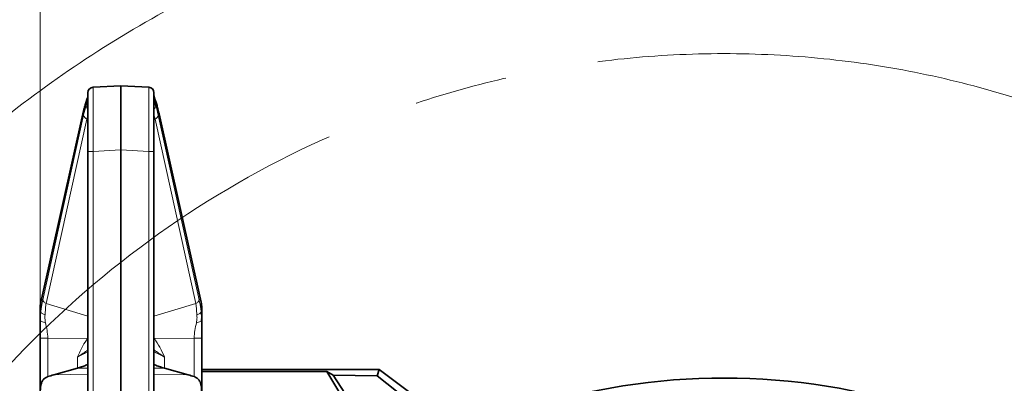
# Model space of a CAD drawing. Header units: millimetres. Extents: x 0 to 12429, y 0 to 8400.
# Tile 68 of 133: x 6683 to 7220, y 1973 to 2171. Entities that reach past the tile are written whole.
import ezdxf

# ---------------------------------------------------------------- set-up
doc = ezdxf.new("R2010")
doc.units = ezdxf.units.MM
doc.header["$LTSCALE"] = 20
doc.linetypes.add('CENTERX2', pattern=[20.32, 12.7, -2.54, 2.54, -2.54])
doc.styles.add('SLDTEXTSTYLE0', font='TXT', dxfattribs={"width": 0.605})
doc.dimstyles.new('SLDDIMSTYLE0', dxfattribs={"dimtxt": 70, "dimasz": 70, "dimexe": 0, "dimexo": 0.0625, "dimgap": 17.5, "dimtad": 0, "dimtih": 1, "dimtoh": 1, "dimdec": 1, "dimrnd": 1e-09, "dimzin": 12, "dimdsep": 46, "dimtxsty": 'SLDTEXTSTYLE0', "dimsah": 1, "dimcen": 0, "dimadec": 0, "dimazin": 3, "dimtfac": 1, "dimtofl": 0, "dimtmove": 0, "dimatfit": 3, "dimfxl": 1, "dimfrac": 2, "dimtolj": 1, "dimtzin": 12, "dimarcsym": 0})
doc.dimstyles.new('SLDDIMSTYLE3', dxfattribs={"dimtxt": 70, "dimasz": 70, "dimexe": 0, "dimexo": 0.0625, "dimgap": 17.5, "dimtad": 1, "dimdec": 1, "dimrnd": 1e-09, "dimzin": 12, "dimdsep": 46, "dimtxsty": 'SLDTEXTSTYLE0', "dimsah": 1, "dimcen": 0.09, "dimadec": 0, "dimazin": 3, "dimtfac": 1, "dimtofl": 0, "dimtmove": 0, "dimatfit": 3, "dimfxl": 1, "dimfrac": 2, "dimtolj": 1, "dimtzin": 12, "dimarcsym": 0})

# ---------------------------------------------------------------- blocks, each defined once
blk = doc.blocks.new('_D')
at = {"color": 7, "linetype": 'Continuous', "lineweight": 0}
for p, q in [((7527.73, 1886.63), (7754.45, 2017.53)), ((7754.45, 2017.53), (8773.5, 2017.53)), ((7067, 1620.63), (7527.73, 1886.63))]:
    blk.add_line(p, q, dxfattribs=at)
at = {"color": 7, "linetype": 'Continuous', "lineweight": 18}
blk.add_solid([(7527.73, 1886.63), (7593.35, 1912.97), (7583.35, 1930.29)], dxfattribs=at)
at = {"color": 7, "linetype": 'Continuous', "lineweight": 18, "char_height": 70, "attachment_point": 1, "style": 'SLDTEXTSTYLE0'}
for s, insert in [('R532', (7784.45, 2322.62)), ('Smallest circumscribed', (7784.45, 2215.19)), ('radius axis 1 front side.', (7784.45, 2107.76))]:
    blk.add_mtext(s, dxfattribs=dict(at, insert=insert))
blk = doc.blocks.new('_D_53')
at = {"color": 7, "linetype": 'Continuous', "lineweight": 0}
for p, q in [((6360.51, 2154.4), (5330.67, 2154.4)), ((6561.94, 2002.21), (6360.51, 2154.4)), ((7067, 1620.63), (6561.94, 2002.21))]:
    blk.add_line(p, q, dxfattribs=at)
at = {"color": 7, "linetype": 'Continuous', "lineweight": 18}
blk.add_solid([(6561.94, 2002.21), (6512.12, 2052.39), (6500.06, 2036.43)], dxfattribs=at)
at = {"color": 7, "linetype": 'Continuous', "lineweight": 18, "char_height": 70, "attachment_point": 1, "style": 'SLDTEXTSTYLE0'}
for s, insert in [('R633', (5330.67, 2459.5)), ('Smallest circumscribed', (5330.67, 2352.06)), ('radius axis 1 back side.', (5330.67, 2244.63))]:
    blk.add_mtext(s, dxfattribs=dict(at, insert=insert))
blk = doc.blocks.new('_D_59')
at = {"color": 7, "linetype": 'Continuous', "lineweight": 0}
for p, q in [((6694.5, 2001.72), (6694.5, 2405.13)), ((7439.5, 2001.72), (7439.5, 2405.13)), ((7439.5, 2375.13), (6694.5, 2375.13))]:
    blk.add_line(p, q, dxfattribs=at)
at = {"color": 7, "linetype": 'Continuous', "lineweight": 18}
for points in [[(6694.5, 2375.13), (6764.5, 2365.13), (6764.5, 2385.13)], [(7439.5, 2375.13), (7369.5, 2385.13), (7369.5, 2365.13)]]:
    blk.add_solid(points, dxfattribs=at)
at = {"color": 7, "linetype": 'Continuous', "lineweight": 18, "insert": (6986.79, 2465.36), "char_height": 70, "attachment_point": 1, "style": 'SLDTEXTSTYLE0'}
blk.add_mtext('745', dxfattribs=at)

msp = doc.modelspace()

# ---------------------------------------------------------------- linework, layer by layer
at = {"color": 7, "linetype": 'Continuous', "lineweight": 35}
for p, q in [((6720.501609, 2099.37944), (6720.501609, 2131.335585)), ((6723.344602, 2134.331473), (6738.501609, 2135.125819)), ((6738.501609, 2100.173785), (6738.501609, 2135.125819)), ((6738.501609, 2135.125819), (6753.658617, 2134.331473)), ((6756.501609, 2131.335585), (6756.501609, 2099.37944)), ((6717.696296, 2119.771002), (6694.833375, 2017.258804)), ((6782.169844, 2017.258804), (6759.306923, 2119.771002)), ((6720.501609, 1924.641736), (6720.501609, 2099.37944)), ((6738.501609, 2100.173785), (6738.501609, 1923.85492)), ((6756.501609, 2099.37944), (6756.501609, 1924.641736)), ((6694.501609, 2007.581913), (6694.501609, 2014.275222)), ((6782.501609, 2014.275222), (6782.501609, 2007.583571)), ((6694.501609, 2007.582138), (6694.540531, 2008.163363)), ((6694.595544, 2007.362082), (6694.501609, 2007.58004)), ((6694.506747, 2008.181249), (6694.548569, 2007.358531)), ((6782.501609, 2007.58351), (6782.411304, 2007.373836)), ((6782.454722, 2007.33207), (6782.496567, 2008.174931)), ((6782.463291, 2008.155698), (6782.501609, 2007.583675)), ((6694.501609, 1966.085214), (6694.501609, 1997.720119)), ((6782.501609, 1997.720119), (6782.501609, 1966.085214)), ((6714.822869, 1981.334416), (6701.873234, 1977.74467)), ((6775.129985, 1977.74467), (6762.18035, 1981.334416)), ((6782.501609, 1980.625819), (6879.266191, 1980.625819)), ((6878.125704, 1977.198809), (6879.266191, 1980.625819)), ((6879.266191, 1980.625819), (6925.001661, 1946.393586)), ((6782.501609, 1979.577663), (6850.627303, 1979.577663)), ((6884.219548, 1924.164073), (6850.627303, 1979.577663)), ((6854.203872, 1977.563384), (6850.627303, 1979.577663)), ((6889.714793, 1922.791593), (6854.203872, 1977.563384)), ((6854.203872, 1977.563384), (6878.125704, 1977.198809)), ((6878.125704, 1977.198809), (6924.340154, 1940.598442))]:
    msp.add_line(p, q, dxfattribs=at)
at = {"color": 8, "linetype": 'Continuous', "lineweight": 18}
for p, q in [((6719.584572, 2124.148073), (6719.584572, 2125.891241)), ((6757.418647, 2125.891241), (6757.418647, 2124.148073)), ((6717.67021, 2119.117967), (6694.807289, 2016.605769)), ((6695.954744, 2018.648764), (6718.167108, 2119.066307)), ((6719.924112, 2117.02504), (6697.711747, 2016.607497)), ((6720.501609, 2116.755748), (6719.924112, 2117.02504)), ((6757.079107, 2117.02504), (6756.501609, 2116.755748)), ((6779.291472, 2016.607497), (6757.079107, 2117.02504)), ((6758.836111, 2119.066307), (6781.048475, 2018.648764)), ((6782.19593, 2016.605769), (6759.333009, 2119.117967)), ((6723.344602, 2099.37944), (6720.501609, 2099.37944)), ((6738.501609, 2100.173785), (6723.344602, 2099.37944)), ((6723.344602, 2099.37944), (6723.344602, 1924.641736)), ((6753.658617, 2099.37944), (6738.501609, 2100.173785)), ((6753.658617, 1924.641736), (6753.658617, 2099.37944)), ((6753.658617, 2099.37944), (6756.501609, 2099.37944)), ((6694.540531, 2008.163363), (6694.807289, 2012.146885)), ((6694.807289, 2016.605769), (6694.807289, 2012.146885)), ((6697.711747, 2016.607497), (6720.501609, 2009.743586)), ((6756.501609, 2009.743586), (6779.291472, 2016.607497)), ((6782.19593, 2012.146885), (6782.19593, 2016.605769)), ((6782.19593, 2012.146885), (6782.463291, 2008.155698)), ((6720.295711, 1997.504452), (6698.654453, 1997.720119)), ((6698.654453, 1997.720119), (6698.654453, 1976.74688)), ((6720.501609, 1997.313304), (6720.295711, 1997.504452)), ((6756.707508, 1997.504452), (6756.501609, 1997.313304)), ((6778.348766, 1997.720119), (6756.707508, 1997.504452)), ((6778.348766, 1976.74688), (6778.348766, 1997.720119)), ((6714.822869, 1981.334416), (6714.822869, 1987.421349)), ((6762.18035, 1987.421349), (6762.18035, 1981.334416)), ((6720.501609, 1981.443002), (6714.859193, 1981.344513)), ((6762.144026, 1981.344513), (6756.501609, 1981.443002)), ((6701.873234, 1977.74467), (6720.501609, 1978.120132)), ((6756.501609, 1978.120132), (6775.129985, 1977.74467))]:
    msp.add_line(p, q, dxfattribs=at)
at = {"color": 8, "linetype": 'Continuous', "lineweight": 18, "flags": 128}
for points in [[(6719.721564, 2126.922559), (6719.598652, 2126.426898), (6719.584572, 2125.891241)], [(6757.286027, 2126.910498), (6757.404567, 2126.426898), (6757.418647, 2125.891241)], [(6717.696472, 2119.771789), (6717.666117, 2119.595345), (6717.67021, 2119.117967)], [(6759.306747, 2119.771788), (6759.337102, 2119.595345), (6759.333009, 2119.117967)], [(6694.833375, 2017.258804), (6694.803196, 2017.083147), (6694.807289, 2016.605769)], [(6782.169844, 2017.258804), (6782.200023, 2017.083147), (6782.19593, 2016.605769)], [(6756.501609, 1997.95251), (6756.707485, 1997.504506), (6756.707508, 1997.504452), (6756.707508, 1997.504452)]]:
    msp.add_lwpolyline(points, dxfattribs=at)
at = {"color": 7, "linetype": 'CENTERX2', "lineweight": 18}
for radius in [633, 532]:
    msp.add_circle((7067.001609, 1620.625819), radius, dxfattribs=at)
at = {"color": 7, "linetype": 'Continuous', "lineweight": 35}
for centre, radius, start, end in [((6723.501609, 2131.335585), 3, 93, 180), ((6753.501609, 2131.335585), 3, 0, 87), ((7067.001609, 1620.625819), 355.371107, 77.55442639, 113.55205877)]:
    msp.add_arc(centre, radius, start, end, dxfattribs=at)
at = {"color": 8, "linetype": 'Continuous', "lineweight": 18}
for centre, radius, start, end in [((6722.401666, 2124.433502), 2.831517, 185.78550049, 227.85273731), ((6754.601553, 2124.433502), 2.831517, 312.14726269, 354.21449951), ((6720.88918, 2119.632511), 2.780335, 191.75025328, 249.68965442), ((6756.114039, 2119.632511), 2.780335, 290.31034558, 348.24974672)]:
    msp.add_arc(centre, radius, start, end, dxfattribs=at)
for centre, major_axis, ratio, start_param, end_param in [((6723.501609, 2099.29167), (-0.156974, 35.039805), 0.0044695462, 0.0002141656, 1.5682714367), ((6753.501609, 2099.29167), (0.156974, 35.039805), 0.0044695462, 4.7149138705, 6.2829711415), ((6723.858347, 2074.430877), (0.08593, 57.080155), 0.1760826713, 0.4477329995, 0.6717750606), ((6753.144872, 2074.430877), (-0.08593, 57.080155), 0.1760826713, 5.6114102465, 5.8354523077), ((6724.335396, 2071.998412), (-1.263602, 56.680377), 0.1628969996, 0.3989326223, 0.5873332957), ((6727.289544, 2071.998412), (-2.663373, 53.980615), 0.174607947, 0.4902967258, 0.5756915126), ((6749.713674, 2071.998412), (2.663373, 53.980615), 0.174607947, 5.7074937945, 5.7928885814), ((6752.667823, 2071.998412), (1.263602, 56.680377), 0.1628969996, 5.6958520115, 5.8842526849), ((6714.501609, 2015.405831), (19.955945, 2.0092), 0.6603344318, 2.9001464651, 3.0752067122), ((6762.501609, 2015.405831), (19.955945, -2.0092), 0.6603344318, 0.0663859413, 0.2414461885), ((6707.501609, 1983.303906), (17.999894, 9.793148), 0.0063062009, 0.7603555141, 1.148486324), ((6769.501609, 1983.303906), (17.999894, -9.793148), 0.0063062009, 1.9931063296, 2.3812371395)]:
    msp.add_ellipse(centre, major_axis=major_axis, ratio=ratio, start_param=start_param, end_param=end_param, dxfattribs=at)
at = {"color": 7, "linetype": 'Continuous', "lineweight": 35}
for centre, major_axis, ratio, start_param, end_param in [((6707.501609, 1990.680696), (17.997264, 0.543947), 0.576998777, 5.1138306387, 5.1160406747), ((6769.501609, 1990.680696), (17.997264, -0.543947), 0.576998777, 4.308737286, 4.3109473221), ((6719.838791, 1964.246848), (35.934339, 0.903315), 0.4450935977, 2.0831189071, 2.1900381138), ((6757.164428, 1964.246848), (35.934339, -0.903315), 0.4450935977, 0.9515545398, 1.0584737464)]:
    msp.add_ellipse(centre, major_axis=major_axis, ratio=ratio, start_param=start_param, end_param=end_param, dxfattribs=at)
for points, knots in [([(6719.723624, 2126.928174), (6719.595167, 2126.568862), (6719.210649, 2125.493315), (6718.610887, 2123.507444), (6718.072241, 2121.425937), (6717.777844, 2120.129983), (6717.696296, 2119.771002)], [0, 0, 0, 0, 0.1752932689, 0.5247140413, 0.8683450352, 1, 1, 1, 1]), ([(6720.492629, 2129.746712), (6720.492517, 2129.747224), (6720.490886, 2129.75462), (6720.480792, 2129.498387), (6720.381737, 2128.987157), (6720.146572, 2128.141135), (6719.913592, 2127.426028), (6719.733089, 2126.957463), (6719.72002, 2126.923535)], [0, 0, 0, 0, 0.0154216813, 0.2228516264, 0.4526881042, 0.7064333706, 0.978743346, 1, 1, 1, 1]), ([(6757.291185, 2126.911259), (6757.172794, 2127.235509), (6756.913389, 2127.945964), (6756.672359, 2128.783171), (6756.536948, 2129.397657), (6756.511057, 2129.720236), (6756.511153, 2129.729104), (6756.511177, 2129.731281)], [0, 0, 0, 0, 0.2155677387, 0.4723249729, 0.7122581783, 0.9293503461, 1, 1, 1, 1]), ([(6759.306923, 2119.771002), (6759.198799, 2120.244335), (6758.880742, 2121.636695), (6758.319295, 2123.763744), (6757.745356, 2125.631402), (6757.387356, 2126.628146), (6757.279595, 2126.928174)], [0, 0, 0, 0, 0.1741439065, 0.5122628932, 0.8531873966, 1, 1, 1, 1]), ([(6694.833375, 2017.258804), (6694.782676, 2017.012267), (6694.599455, 2016.121297), (6694.507752, 2015.121722), (6694.502318, 2014.372801), (6694.501609, 2014.275222)], [0, 0, 0, 0, 0.2496536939, 0.9022343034, 1, 1, 1, 1]), ([(6782.501609, 2014.275222), (6782.49727, 2014.525061), (6782.481575, 2015.428555), (6782.349726, 2016.425784), (6782.190054, 2017.165214), (6782.169844, 2017.258804)], [0, 0, 0, 0, 0.2502861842, 0.9051084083, 1, 1, 1, 1]), ([(6694.501609, 1997.720119), (6694.501609, 1998.282218), (6694.501609, 1999.430669), (6694.501609, 2001.171249), (6694.501609, 2003.092013), (6694.501609, 2005.255438), (6694.501609, 2006.769231), (6694.501609, 2007.581689)], [0, 0, 0, 0, 0.1614520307, 0.3298698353, 0.5072958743, 0.7355641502, 1, 1, 1, 1]), ([(6782.501609, 2007.583468), (6782.501609, 2007.029441), (6782.501609, 2005.970067), (6782.501609, 2004.402914), (6782.501609, 2002.533072), (6782.501609, 2000.324835), (6782.501609, 1998.567123), (6782.501609, 1997.720119)], [0, 0, 0, 0, 0.1807691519, 0.3456547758, 0.4952122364, 0.7567535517, 1, 1, 1, 1]), ([(6720.501609, 1983.38461), (6720.135147, 1983.225279), (6719.115458, 1982.781936), (6717.220067, 1982.054854), (6715.607414, 1981.569638), (6714.859193, 1981.344513)], [0, 0, 0, 0, 0.2311921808, 0.6432968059, 1, 1, 1, 1]), ([(6762.144026, 1981.344513), (6761.215012, 1981.62908), (6759.356626, 1982.198323), (6757.491555, 1982.942083), (6756.659925, 1983.311274), (6756.501609, 1983.381556)], [0, 0, 0, 0, 0.44730629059, 0.8947847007, 1, 1, 1, 1]), ([(6698.654453, 1976.74688), (6698.033621, 1976.470265), (6696.794628, 1975.918224), (6695.455894, 1974.306519), (6694.792805, 1972.238767), (6694.550686, 1969.868415), (6694.504354, 1967.886548), (6694.502397, 1966.601948), (6694.501609, 1966.085214)], [0, 0, 0, 0, 0.1615919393, 0.3224887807, 0.5550994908, 0.7214231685, 0.8879416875, 1, 1, 1, 1]), ([(6782.501609, 1966.085214), (6782.501547, 1966.951112), (6782.501423, 1968.682134), (6782.349399, 1971.359082), (6781.824812, 1973.767781), (6780.582566, 1975.569936), (6779.290595, 1976.399002), (6778.505562, 1976.688965), (6778.348766, 1976.74688)], [0, 0, 0, 0, 0.1881972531, 0.3762261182, 0.6182846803, 0.8043933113, 0.9609311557, 1, 1, 1, 1])]:
    msp.add_open_spline(points, degree=3, knots=knots, dxfattribs=at)
at = {"color": 8, "linetype": 'Continuous', "lineweight": 18}
for points, knots in [([(6720.501609, 2129.784943), (6720.459328, 2129.28318), (6720.373961, 2128.270122), (6719.849347, 2126.68916), (6719.584572, 2125.891241)], [0, 0, 0, 0, 0.4952946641, 1, 1, 1, 1]), ([(6719.584572, 2124.148073), (6719.845932, 2124.956424), (6720.372535, 2126.585134), (6720.458374, 2127.736715), (6720.501609, 2128.316751)], [0, 0, 0, 0, 0.4963141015, 1, 1, 1, 1]), ([(6757.418647, 2125.891241), (6757.158137, 2126.675354), (6756.632383, 2128.257835), (6756.545462, 2129.272859), (6756.501609, 2129.784943)], [0, 0, 0, 0, 0.4954964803, 1, 1, 1, 1]), ([(6756.501609, 2128.316751), (6756.543589, 2127.745913), (6756.628183, 2126.595591), (6757.153842, 2124.96799), (6757.418647, 2124.148073)], [0, 0, 0, 0, 0.4962412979, 1, 1, 1, 1]), ([(6694.807289, 2012.146885), (6694.854148, 2012.545834), (6694.951377, 2013.373623), (6695.129267, 2014.549762), (6695.323491, 2015.660869), (6695.520283, 2016.653313), (6695.729085, 2017.631018), (6695.872497, 2018.277823), (6695.954744, 2018.648764)], [0, 0, 0, 0, 0.15503930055, 0.32169434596, 0.5012075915, 0.66237736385, 0.806374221, 1, 1, 1, 1]), ([(6781.048475, 2018.648764), (6781.130693, 2018.277975), (6781.273593, 2017.633515), (6781.481357, 2016.662398), (6781.677504, 2015.676281), (6781.871831, 2014.56636), (6782.050743, 2013.383465), (6782.148658, 2012.549505), (6782.19593, 2012.146885)], [0, 0, 0, 0, 0.1935446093, 0.3363950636, 0.4959421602, 0.6759630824, 0.8435608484, 1, 1, 1, 1]), ([(6697.125669, 2010.351886), (6696.835734, 2010.45663), (6696.246503, 2010.669502), (6695.545775, 2011.113549), (6695.024588, 2011.615566), (6694.87895, 2011.971665), (6694.807289, 2012.146885)], [0, 0, 0, 0, 0.2460276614, 0.5, 0.7539723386, 1, 1, 1, 1]), ([(6697.711747, 2016.607497), (6697.60504, 2016.003359), (6697.391804, 2014.796097), (6697.342909, 2012.641274), (6697.197795, 2011.111989), (6697.125669, 2010.351886)], [0, 0, 0, 0, 0.3350239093, 0.6694858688, 1, 1, 1, 1]), ([(6779.87755, 2010.351886), (6779.804185, 2011.117833), (6779.657417, 2012.650105), (6779.609521, 2014.804138), (6779.39749, 2016.006369), (6779.291472, 2016.607497)], [0, 0, 0, 0, 0.3332181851, 0.666601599, 1, 1, 1, 1]), ([(6782.19593, 2012.146885), (6782.124269, 2011.971665), (6781.978631, 2011.615566), (6781.457444, 2011.113549), (6780.756716, 2010.669502), (6780.167485, 2010.45663), (6779.87755, 2010.351886)], [0, 0, 0, 0, 0.2460276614, 0.5, 0.7539723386, 1, 1, 1, 1]), ([(6697.379121, 2006.12077), (6696.977035, 2006.193043), (6696.155602, 2006.340689), (6695.240049, 2006.699589), (6694.689598, 2007.053783), (6694.618783, 2007.285907), (6694.595544, 2007.362082)], [0, 0, 0, 0, 0.2781421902, 0.5682238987, 0.858304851, 1, 1, 1, 1]), ([(6697.125669, 2010.351886), (6697.084802, 2009.685395), (6697.002086, 2008.336373), (6697.252963, 2006.866588), (6697.379893, 2006.122958)], [0, 0, 0, 0, 0.49405464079, 1, 1, 1, 1]), ([(6779.62249, 2006.123293), (6779.749579, 2006.869486), (6779.999872, 2008.339064), (6779.9179, 2009.687924), (6779.87755, 2010.351886)], [0, 0, 0, 0, 0.5077601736, 1, 1, 1, 1]), ([(6782.411304, 2007.373836), (6782.387431, 2007.294759), (6782.316437, 2007.059597), (6781.76343, 2006.702454), (6780.847046, 2006.343368), (6780.025384, 2006.195636), (6779.623188, 2006.123322)], [0, 0, 0, 0, 0.1461938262, 0.434755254, 0.7233174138, 1, 1, 1, 1]), ([(6697.379543, 2006.120708), (6697.688362, 2004.738014), (6698.301404, 2001.993199), (6698.537359, 1999.137344), (6698.654453, 1997.720119)], [0, 0, 0, 0, 0.5037476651, 1, 1, 1, 1]), ([(6778.348766, 1997.720119), (6778.466514, 1999.131116), (6778.704882, 2001.987538), (6779.314542, 2004.733681), (6779.623045, 2006.123301)], [0, 0, 0, 0, 0.4939736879, 1, 1, 1, 1]), ([(6714.822869, 1987.421349), (6714.825919, 1987.428421), (6715.727142, 1989.518392), (6717.27418, 1993.076985), (6719.415692, 1996.214956), (6720.295711, 1997.504452)], [0, 0, 0, 0, 0.00199604, 0.5898871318, 1, 1, 1, 1]), ([(6720.295711, 1997.504452), (6720.295718, 1997.50447), (6720.360716, 1997.658412), (6720.431167, 1997.80547), (6720.501609, 1997.95251)], [0, 0, 0, 0, 0.0001179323, 1, 1, 1, 1]), ([(6756.707508, 1997.504452), (6757.753584, 1995.940046), (6759.867607, 1992.778527), (6761.404077, 1989.221542), (6762.1773, 1987.428421), (6762.18035, 1987.421349)], [0, 0, 0, 0, 0.4938392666, 0.9980037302, 1, 1, 1, 1]), ([(6720.501609, 1991.331474), (6719.646102, 1990.731801), (6717.891077, 1989.501607), (6715.884525, 1988.139163), (6714.830671, 1987.426624), (6714.822869, 1987.421349)], [0, 0, 0, 0, 0.4856052, 0.9961918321, 1, 1, 1, 1]), ([(6762.18035, 1987.421349), (6762.172548, 1987.426624), (6761.290532, 1988.022974), (6759.571939, 1989.192324), (6757.68511, 1990.492791), (6756.732763, 1991.170111), (6756.501609, 1991.33451)], [0, 0, 0, 0, 0.003793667, 0.4288637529, 0.861373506, 1, 1, 1, 1])]:
    msp.add_open_spline(points, degree=3, knots=knots, dxfattribs=at)
for points in [[(6697.711747, 2016.607497), (6697.482129, 2016.723881), (6697.022892, 2016.956647), (6696.488013, 2017.458374), (6696.097905, 2018.031287), (6696.002464, 2018.442938), (6695.954744, 2018.648764)], [(6781.048475, 2018.648764), (6781.000755, 2018.442938), (6780.905314, 2018.031287), (6780.515206, 2017.458374), (6779.980327, 2016.956647), (6779.52109, 2016.723881), (6779.291472, 2016.607497)], [(6698.654453, 1997.720119), (6698.062918, 1997.720119), (6696.879847, 1997.720119), (6695.558998, 1997.720119), (6694.669655, 1997.720119), (6694.557625, 1997.720119), (6694.501609, 1997.720119)], [(6782.501609, 1997.720119), (6782.445594, 1997.720119), (6782.333564, 1997.720119), (6781.444221, 1997.720119), (6780.123372, 1997.720119), (6778.940301, 1997.720119), (6778.348766, 1997.720119)]]:
    msp.add_open_spline(points, degree=3, dxfattribs=at)

# ---------------------------------------------------------------- dimensions: what is measured, and where the dimension line sits
at = {"color": 7, "linetype": 'Continuous', "lineweight": 18}
dim = msp.add_linear_dim(base=(6694.501609, 2375.125819), p1=(7439.501609, 1997.720119), p2=(6694.501609, 1997.720119), angle=0, dimstyle='SLDDIMSTYLE3', dxfattribs=at)
dim.commit()
dim.dimension.update_dxf_attribs({"geometry": '_D_59', "text_midpoint": (7067.001609, 2375.125819), "dimtype": 160})
for mpoint, text, picture, middle in [((6561.944003, 2002.209117), '<>\\PSmallest circumscribed\\Pradius axis 1 back side.', '_D_53', (5830.590868, 2315.545065)), ((7527.727124, 1886.625819), '<>\\PSmallest circumscribed\\Pradius axis 1 front side.', '_D', (8278.974674, 2178.672372))]:
    dim = msp.add_radius_dim(center=(7067.001609, 1620.625819), mpoint=mpoint, text=text, dimstyle='SLDDIMSTYLE0', dxfattribs=at)
    dim.commit()
    dim.dimension.update_dxf_attribs({"geometry": picture, "text_midpoint": middle, "dimtype": 164})

doc.saveas('drawing.dxf')
